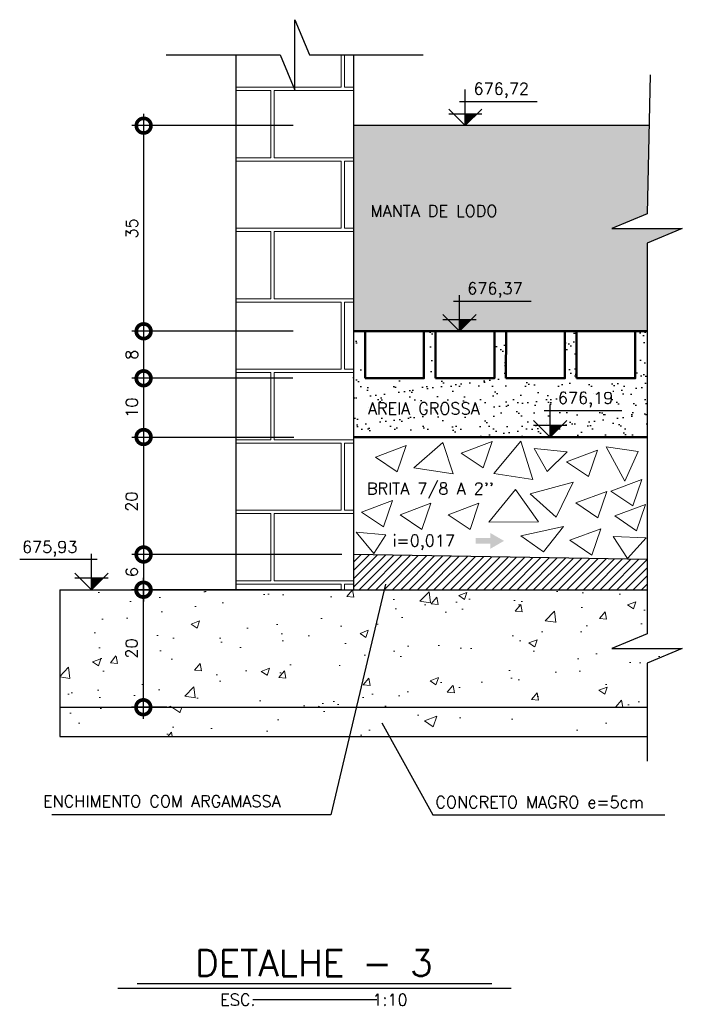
# Model space of a CAD drawing. Header units: millimetres. Extents: x 6229 to 11806, y 4271 to 11505.
# Tile 1 of 25: x 7304 to 7417, y 4643 to 4810. Entities that reach past the tile are written whole.
import ezdxf
from ezdxf.enums import TextEntityAlignment as Align

# ---------------------------------------------------------------- set-up
doc = ezdxf.new("R2010")
doc.units = ezdxf.units.MM
doc.header["$LTSCALE"] = 8
doc.header["$MEASUREMENT"] = 0
doc.layers.get('Defpoints').update_dxf_attribs({"color": 200})
for name, color, linetype in [('-AREIA', 2, 'Continuous'), ('-HACHURA', 7, 'Continuous'), ('-LODO', 254, 'Continuous'), ('COTAS', 16, 'Continuous'), ('DIM', 7, 'Continuous'), ('ELEVAÇÃO', 2, 'Continuous'), ('ESTRUTURA', 6, 'Continuous'), ('LFINA', 3, 'Continuous'), ('RELAÇÀO', 2, 'Continuous'), ('TEXTO', 2, 'Continuous')]:
    doc.layers.add(name, color=color, linetype=linetype)
for name, color, linetype, lineweight in [('-TIJOLO', 9, 'Continuous', 9), ('CONCRETO', 3, 'Continuous', 9), ('PAREDE4', 3, 'Continuous', 50)]:
    doc.layers.add(name, color=color, linetype=linetype, lineweight=lineweight)
doc.styles.add('ROMAND', font='ROMANS.SHX', dxfattribs={"oblique": 15, "height": 800})
doc.styles.add('ROMANS', font='ROMANS.shx')
doc.dimstyles.new('DIM50', dxfattribs={"dimscale": 0, "dimtxt": 10, "dimasz": 20, "dimexe": 10, "dimexo": 10, "dimgap": 2.5, "dimtad": 1, "dimdec": 0, "dimtxsty": 'ROMANS', "dimblk": 'ARCHTICK', "dimblk1": 'DOTSMALL', "dimblk2": 'DOTSMALL', "dimsah": 1, "dimcen": 2.5, "dimdle": 10, "dimclrd": 7, "dimclre": 7, "dimclrt": 2, "dimazin": 0, "dimtfac": 1, "dimtdec": 0, "dimtmove": 2, "dimatfit": 3, "dimldrblk": 'ARCHTICK', "dimfxl": 0, "dimarcsym": 0})

# ---------------------------------------------------------------- blocks, each defined once
blk = doc.blocks.new('_DOTSMALL')
at = {"color": 0, "linetype": 'ByBlock', "const_width": 0.5}
blk.add_lwpolyline([(-0.0625, 0, 1), (0.0625, 0, 1)], format="xyb", close=True, dxfattribs=at)
blk = doc.blocks.new('*D97')
at = {"layer": 'Defpoints', "color": 0}
for p in [(7352.6, 4792.22), (7325.12, 4757.22), (7352.6, 4757.22)]:
    blk.add_point(p, dxfattribs=at)
at = {"layer": 'DIM', "color": 7, "lineweight": -2}
for p, q in [((7325.12, 4794.22), (7325.12, 4755.22)), ((7350.6, 4792.22), (7323.12, 4792.22)), ((7350.6, 4757.22), (7323.12, 4757.22))]:
    blk.add_line(p, q, dxfattribs=at)
at = {"layer": 'DIM', "color": 7, "lineweight": -2, "xscale": 5, "yscale": 5, "zscale": 5}
for p, rotation in [((7325.12, 4792.22), 90), ((7325.12, 4757.22), 270)]:
    blk.add_blockref('_DOTSMALL', p, dxfattribs=dict(at, rotation=rotation))
at = {"layer": 'DIM', "color": 2, "insert": (7323.12, 4774.72), "char_height": 2, "attachment_point": 5, "rotation": 90, "style": 'ROMANS'}
blk.add_mtext('35', dxfattribs=at)
blk = doc.blocks.new('_ArchTick')
at = {"layer": 'COTAS', "color": 0, "const_width": 0.15}
blk.add_lwpolyline([(-0.5, -0.5), (0.5, 0.5)], dxfattribs=at)
blk = doc.blocks.new('*D98')
at = {"layer": 'Defpoints', "color": 0}
for p in [(7341.22, 4757.22), (7325.11, 4749.22), (7349.3, 4749.22)]:
    blk.add_point(p, dxfattribs=at)
at = {"layer": 'DIM', "color": 7, "lineweight": -2}
for p, q in [((7325.11, 4759.22), (7325.11, 4747.22)), ((7339.22, 4757.22), (7323.11, 4757.22)), ((7347.3, 4749.22), (7323.11, 4749.22))]:
    blk.add_line(p, q, dxfattribs=at)
at = {"layer": 'DIM', "color": 7, "lineweight": -2, "xscale": 5, "yscale": 5, "zscale": 5}
for p, rotation in [((7325.11, 4757.22), 90), ((7325.11, 4749.22), 270)]:
    blk.add_blockref('_DOTSMALL', p, dxfattribs=dict(at, rotation=rotation))
at = {"layer": 'DIM', "color": 2, "insert": (7323.11, 4753.22), "char_height": 2, "attachment_point": 5, "rotation": 90, "style": 'ROMANS'}
blk.add_mtext('8', dxfattribs=at)
blk = doc.blocks.new('*D99')
at = {"layer": 'Defpoints', "color": 0}
for p in [(7352.53, 4749.22), (7325.11, 4739.22), (7325.11, 4739.22)]:
    blk.add_point(p, dxfattribs=at)
at = {"layer": 'DIM', "color": 7, "lineweight": -2}
for p, q in [((7325.11, 4751.22), (7325.11, 4737.22)), ((7350.53, 4749.22), (7323.11, 4749.22))]:
    blk.add_line(p, q, dxfattribs=at)
at = {"layer": 'DIM', "color": 7, "lineweight": -2, "xscale": 5, "yscale": 5, "zscale": 5}
for p, rotation in [((7325.11, 4749.22), 90), ((7325.11, 4739.22), 270)]:
    blk.add_blockref('_DOTSMALL', p, dxfattribs=dict(at, rotation=rotation))
at = {"layer": 'DIM', "color": 2, "insert": (7323.11, 4744.22), "char_height": 2, "attachment_point": 5, "rotation": 90, "style": 'ROMANS'}
blk.add_mtext('10', dxfattribs=at)
blk = doc.blocks.new('*D100')
at = {"layer": 'Defpoints', "color": 0}
for p in [(7325.11, 4739.22), (7325.11, 4719.22), (7340.98, 4719.22)]:
    blk.add_point(p, dxfattribs=at)
at = {"layer": 'DIM', "color": 7, "lineweight": -2}
for p, q in [((7325.11, 4741.22), (7325.11, 4717.22)), ((7338.98, 4719.22), (7323.11, 4719.22))]:
    blk.add_line(p, q, dxfattribs=at)
at = {"layer": 'DIM', "color": 7, "lineweight": -2, "xscale": 5, "yscale": 5, "zscale": 5}
for p, rotation in [((7325.11, 4739.22), 90), ((7325.11, 4719.22), 270)]:
    blk.add_blockref('_DOTSMALL', p, dxfattribs=dict(at, rotation=rotation))
at = {"layer": 'DIM', "color": 2, "insert": (7323.07, 4728.22), "char_height": 2, "attachment_point": 5, "rotation": 90, "style": 'ROMANS'}
blk.add_mtext('20', dxfattribs=at)
blk = doc.blocks.new('*D96')
at = {"layer": 'Defpoints', "color": 0}
for p in [(7330.7, 4713.22), (7325.06, 4693.22), (7331.09, 4693.22)]:
    blk.add_point(p, dxfattribs=at)
at = {"layer": 'DIM', "color": 7, "lineweight": -2}
for p, q in [((7325.06, 4715.22), (7325.06, 4691.22)), ((7328.7, 4713.22), (7323.06, 4713.22)), ((7329.09, 4693.22), (7323.06, 4693.22))]:
    blk.add_line(p, q, dxfattribs=at)
at = {"layer": 'DIM', "color": 7, "lineweight": -2, "xscale": 5, "yscale": 5, "zscale": 5}
for p, rotation in [((7325.06, 4713.22), 90), ((7325.06, 4693.22), 270)]:
    blk.add_blockref('_DOTSMALL', p, dxfattribs=dict(at, rotation=rotation))
at = {"layer": 'DIM', "color": 2, "insert": (7323.06, 4703.22), "char_height": 2, "attachment_point": 5, "rotation": 90, "style": 'ROMANS'}
blk.add_mtext('20', dxfattribs=at)
blk = doc.blocks.new('*D101')
at = {"layer": 'Defpoints', "color": 0}
for p in [(7360.84, 4719.22), (7325.11, 4713.22), (7360.84, 4713.22)]:
    blk.add_point(p, dxfattribs=at)
at = {"layer": 'DIM', "color": 7, "lineweight": -2}
for p, q in [((7325.11, 4721.22), (7325.11, 4711.22)), ((7358.84, 4719.22), (7323.11, 4719.22)), ((7358.84, 4713.22), (7323.11, 4713.22))]:
    blk.add_line(p, q, dxfattribs=at)
at = {"layer": 'DIM', "color": 7, "lineweight": -2, "xscale": 5, "yscale": 5, "zscale": 5}
for p, rotation in [((7325.11, 4719.22), 90), ((7325.11, 4713.22), 270)]:
    blk.add_blockref('_DOTSMALL', p, dxfattribs=dict(at, rotation=rotation))
at = {"layer": 'DIM', "color": 2, "insert": (7323.11, 4716.22), "char_height": 2, "attachment_point": 5, "rotation": 90, "style": 'ROMANS'}
blk.add_mtext('6', dxfattribs=at)

msp = doc.modelspace()

# ---------------------------------------------------------------- hatches: boundary and pattern name
at = {"layer": '-AREIA'}
h = msp.add_hatch(dxfattribs=at)
h.set_pattern_fill('AR-SAND', color=50, scale=1.8, style=0)
h.set_pattern_definition([(37.5, (-4556.6787, -313.8246), (-0.11338804, 3.4682828), [0, -2.736, 0, -3.06, 0, -2.925]), (7.5, (-4556.6787, -313.8246), (3.185598, 5.0798629), [0, -1.476, 0, -2.466, 0, -0.945]), (327.5, (-4558.8927, -313.8246), (5.60545535, 0.0101863), [0, -0.9, 0, -3.24, 0, -4.23]), (317.5, (-4558.8927, -313.8246), (5.4110279, 1.579816), [0, -0.45, 0, -2.124, 0, -2.43])])
h.paths.add_polyline_path([(7410.84, 4757.22), (7408.84, 4757.22), (7408.84, 4749.22), (7398.84, 4749.22), (7398.84, 4757.22), (7396.84, 4757.22), (7396.84, 4749.22), (7386.79, 4749.22), (7386.84, 4757.22), (7384.84, 4757.22), (7384.84, 4749.22), (7374.84, 4749.22), (7374.84, 4757.22), (7372.84, 4757.22), (7372.84, 4749.22), (7362.84, 4749.22), (7362.84, 4757.22), (7360.84, 4757.22), (7360.84, 4739.22), (7394.32, 4739.22), (7392.29, 4741.25), (7396.35, 4741.25), (7394.32, 4739.22), (7410.84, 4739.22)])
h.paths.add_polyline_path([(7395.35, 4743.9), (7406.44, 4743.9), (7406.44, 4747.47), (7395.35, 4747.47)], flags=24)
h.paths.add_polyline_path([(7362.89, 4742.57), (7385.32, 4742.57), (7385.32, 4745.57), (7362.89, 4745.57)], flags=24)
at = {"layer": '-HACHURA'}
h = msp.add_hatch(dxfattribs=at)
h.set_pattern_fill('ANSI31', color=256, scale=8, style=0)
h.set_pattern_definition([(45, (-4556.6787, -313.8246), (-0.70710678, 0.70710678), [])])
h.paths.add_polyline_path([(7410.84, 4718.39), (7360.84, 4719.22), (7360.84, 4713.22), (7410.84, 4713.22)])
at = {"layer": '-LODO'}
h = msp.add_hatch(color=256, dxfattribs=at)
h.paths.add_polyline_path([(7411.18, 4792.22), (7360.84, 4792.22), (7360.84, 4757.22), (7410.84, 4757.22), (7410.84, 4772.22), (7416.84, 4774.72), (7404.84, 4774.72), (7410.84, 4777.22)])
h.paths.add_polyline_path([(7379.91, 4762.53), (7391, 4762.53), (7391, 4766.1), (7379.91, 4766.1)], flags=24)
h.paths.add_polyline_path([(7363.63, 4776.21), (7388.92, 4776.21), (7388.92, 4779.21), (7363.63, 4779.21)], flags=24)
at = {"layer": '-TIJOLO'}
h = msp.add_hatch(dxfattribs=at)
h.set_pattern_fill('AR-B816C', scale=1.5, style=0)
h.set_pattern_definition([(0, (-4556.679, -313.825), (12, 12), [23.4375, -0.5625]), (0, (-4568.679, -313.262), (12, 12), [23.4375, -0.5625]), (90, (-4556.679, -313.825), (-12, 12), [-12.5625, 11.4375]), (90, (-4557.241, -313.825), (-12, 12), [-12.5625, 11.4375])])
h.paths.add_polyline_path([(7360.84, 4804.26), (7353.34, 4804.26), (7350.84, 4810.26), (7350.84, 4798.26), (7348.34, 4804.26), (7340.84, 4804.26), (7340.84, 4713.22), (7360.84, 4713.22)])
at = {"linetype": 'Continuous'}
msp.add_hatch(color=7, dxfattribs=at).paths.add_polyline_path([(7384.13, 4722.02), (7384.13, 4722.89), (7386.48, 4721.54), (7384.13, 4720.18), (7384.13, 4721.06), (7381.66, 4721.06), (7381.66, 4722.02)])
at = {"layer": 'CONCRETO'}
h = msp.add_hatch(dxfattribs=at)
h.set_pattern_fill('AR-CONC', color=256, scale=2, style=0)
h.set_pattern_definition([(50, (-4556.679, -313.825), (14.345204, -1.255043), [1.5, -16.5]), (355, (-4556.679, -313.825), (-2.775027, 15.043843), [1.2, -13.2]), (100.4514, (-4555.483, -313.929), (11.570188, 13.788791), [1.274804, -14.022842]), (46.1842, (-4556.679, -309.825), (21.34482, -3.31038), [2.25, -24.75]), (96.6356, (-4554.9, -310.1), (18.693254, 19.482357), [1.912206, -21.03426]), (351.1842, (-4556.679, -309.825), (18.69324, 19.482372), [1.8, -19.8]), (21, (-4554.679, -310.825), (11.938141, -8.052378), [1.5, -16.5]), (326, (-4554.679, -310.825), (4.866307, 14.503001), [1.2, -13.2]), (71.4514, (-4553.684, -311.496), (16.804453, 6.45061), [1.274804, -14.022842]), (37.5, (-4556.679, -313.8246), (0.2431971, 6.657877), [0, -13.04, 0, -13.4, 0, -13.25]), (7.5, (-4556.679, -313.8246), (5.2613907, 7.8882342), [0, -7.64, 0, -12.74, 0, -5.05]), (327.5, (-4561.139, -313.8246), (10.6764487, -0.4510974), [0, -5, 0, -15.6, 0, -20.7]), (317.5, (-4563.139, -313.825), (11.6637234, 2.0020996), [0, -6.5, 0, -10.36, 0, -14.7])])
h.paths.add_polyline_path([(7410.84, 4705.72), (7410.84, 4713.22), (7385.69, 4713.22), (7381.24, 4693.22), (7410.84, 4693.22), (7410.84, 4700.72), (7416.84, 4703.22), (7404.84, 4703.22)])
h.paths.add_polyline_path([(7385.69, 4713.22), (7310.84, 4713.22), (7310.84, 4693.22), (7381.24, 4693.22)])
h.paths.add_polyline_path([(7321.56, 4701.1), (7321.56, 4705.34), (7324.56, 4705.34), (7324.56, 4701.1)], flags=24)
h = msp.add_hatch(dxfattribs=at)
h.set_pattern_fill('AR-CONC', scale=3, style=0)
h.set_pattern_definition([(50, (0, 0), (21.517805, -1.882564), [2.25, -24.75]), (355, (0, 0), (-4.16254, 22.565764), [1.8, -19.8]), (100.4514, (1.793, -0.157), (17.35528, 20.683186), [1.912206, -21.034263]), (46.1842, (0, 6), (32.01723, -4.96557), [3.375, -37.125]), (96.6356, (2.668, 5.586), (28.03988, 29.22354), [2.86831, -31.55139]), (351.1842, (0, 6), (28.03986, 29.22356), [2.7, -29.7]), (21, (3, 4.5), (17.90721, -12.078567), [2.25, -24.75]), (326, (3, 4.5), (7.29946, 21.7545), [1.8, -19.8]), (71.4514, (4.492, 3.493), (25.20668, 9.675915), [1.912206, -21.034263]), (37.5, (0, 0), (0.3647957, 9.9868156), [0, -19.56, 0, -20.1, 0, -19.875]), (7.5, (0, 0), (7.892086, 11.832351), [0, -11.46, 0, -19.11, 0, -7.575]), (327.5, (-6.69, 0), (16.014673, -0.676646), [0, -7.5, 0, -23.4, 0, -31.05]), (317.5, (-9.69, 0), (17.495585, 3.00315), [0, -9.75, 0, -15.54, 0, -22.05])])
h.paths.add_polyline_path([(7410.84, 4688.22), (7410.84, 4693.22), (7361.31, 4693.22), (7360.13, 4688.22)])
h.paths.add_polyline_path([(7310.84, 4693.22), (7310.84, 4688.22), (7360.13, 4688.22), (7361.31, 4693.22)])
at = {"layer": 'ELEVAÇÃO'}
for points in [[(7379.89, 4794.25), (7381.91, 4794.25), (7379.89, 4792.22)], [(7378.88, 4759.25), (7380.91, 4759.25), (7378.88, 4757.22)], [(7394.32, 4741.25), (7396.35, 4741.25), (7394.32, 4739.22)], [(7316.22, 4715.25), (7318.25, 4715.25), (7316.22, 4713.22)]]:
    msp.add_hatch(color=256, dxfattribs=at).paths.add_polyline_path(points)

# ---------------------------------------------------------------- linework, layer by layer
at = {"layer": '-HACHURA', "color": 4}
msp.add_line((7410.84, 4718.39), (7360.84, 4719.22), dxfattribs=at)
at = {"layer": 'CONCRETO', "color": 50}
msp.add_line((7393.76, 4741.57), (7393.76, 4741.57), dxfattribs=at)
at = {"layer": 'CONCRETO'}
for points in [[(7379.2, 4736.46), (7384.45, 4738.44), (7382.92, 4733.95)], [(7384.73, 4733.02), (7389.36, 4738.49), (7391.38, 4731.98)], [(7364.57, 4735.81), (7369.82, 4737.78), (7368.29, 4733.3)], [(7371.14, 4733.96), (7376.04, 4738.31), (7377.8, 4732.93)], [(7391.64, 4737.25), (7397.23, 4736.67), (7393.85, 4733.34)], [(7397.14, 4734.98), (7402.4, 4736.96), (7400.87, 4732.47)], [(7403.86, 4737.54), (7409.32, 4736.77), (7407.06, 4731.72)], [(7404.69, 4730.01), (7409.95, 4731.99), (7408.42, 4727.5)], [(7392.33, 4724.8), (7383.91, 4724.72), (7388.41, 4730.28)], [(7390.96, 4729.56), (7398.26, 4731.54), (7395.37, 4725.55)], [(7398.71, 4727.99), (7403.96, 4729.96), (7402.43, 4725.48)], [(7362.23, 4726.43), (7367.49, 4728.41), (7365.96, 4723.92)], [(7368.77, 4725.97), (7374.03, 4727.95), (7372.49, 4723.46)], [(7376.97, 4725.97), (7382.22, 4727.95), (7380.69, 4723.46)], [(7405.34, 4725.78), (7410.59, 4727.76), (7409.06, 4723.27)], [(7393.2, 4719.68), (7389.34, 4722.37), (7396.59, 4724.01)], [(7397.69, 4721.64), (7402.95, 4723.61), (7401.42, 4719.13)], [(7361.28, 4723.04), (7366.35, 4722.58), (7364.3, 4719.41)], [(7405.05, 4722.3), (7410.66, 4722.08), (7407.51, 4718.54)]]:
    msp.add_lwpolyline(points, close=True, dxfattribs=at)
at = {"layer": 'DIM'}
msp.add_line((7323.11, 4739.22), (7350.68, 4739.22), dxfattribs=at)
at = {"layer": 'ELEVAÇÃO', "color": 3, "linetype": 'Continuous'}
for p, q in [((7379.89, 4792.22), (7379.89, 4798.35)), ((7378.89, 4796.35), (7392.1, 4796.35)), ((7379.89, 4792.22), (7377.06, 4795.05)), ((7377.06, 4794.25), (7382.71, 4794.25)), ((7379.89, 4792.22), (7382.71, 4795.05)), ((7377.88, 4762.35), (7391.09, 4762.35)), ((7378.88, 4757.22), (7378.88, 4763.35)), ((7378.88, 4757.22), (7376.05, 4760.05)), ((7376.05, 4759.25), (7381.71, 4759.25)), ((7378.88, 4757.22), (7381.71, 4760.05)), ((7393.32, 4743.72), (7406.53, 4743.72)), ((7394.32, 4739.22), (7394.32, 4744.72)), ((7394.32, 4739.22), (7391.49, 4742.05)), ((7394.32, 4739.22), (7397.15, 4742.05)), ((7391.49, 4741.25), (7397.15, 4741.25)), ((7317.22, 4718.35), (7304.01, 4718.35)), ((7316.22, 4713.22), (7316.22, 4719.35)), ((7316.22, 4713.22), (7313.39, 4716.05)), ((7313.39, 4715.25), (7319.05, 4715.25)), ((7316.22, 4713.22), (7319.05, 4716.05))]:
    msp.add_line(p, q, dxfattribs=at)
at = {"layer": 'ESTRUTURA'}
for p, q in [((7340.84, 4804.26), (7340.84, 4713.22)), ((7360.84, 4804.26), (7360.84, 4713.22)), ((7310.84, 4713.22), (7310.84, 4693.22)), ((7310.84, 4713.22), (7410.84, 4713.22)), ((7310.84, 4693.22), (7410.84, 4693.22))]:
    msp.add_line(p, q, dxfattribs=at)
at = {"layer": 'ESTRUTURA', "color": 4}
for p, q in [((7310.84, 4693.22), (7310.84, 4688.22)), ((7310.84, 4688.22), (7410.84, 4688.22))]:
    msp.add_line(p, q, dxfattribs=at)
at = {"layer": 'ESTRUTURA', "color": 7}
for points in [[(7328.98, 4804.26), (7348.34, 4804.26), (7350.84, 4798.26), (7350.84, 4810.26), (7353.34, 4804.26), (7372.7, 4804.26)], [(7411.37, 4800.87), (7410.84, 4777.22), (7404.84, 4774.72), (7416.84, 4774.72), (7410.84, 4772.22), (7410.84, 4705.72), (7404.84, 4703.22), (7416.84, 4703.22), (7410.84, 4700.72), (7410.84, 4684.04)]]:
    msp.add_lwpolyline(points, dxfattribs=at)
at = {"layer": 'LFINA'}
msp.add_line((7411.18, 4792.22), (7360.84, 4792.22), dxfattribs=at)
at = {"layer": 'PAREDE4', "color": 9}
msp.add_line((7410.84, 4757.22), (7360.84, 4757.22), dxfattribs=at)
at = {"layer": 'PAREDE4', "color": 7}
msp.add_line((7410.84, 4739.22), (7360.84, 4739.22), dxfattribs=at)
at = {"layer": 'PAREDE4', "color": 50}
for points in [[(7362.84, 4749.22), (7372.84, 4749.22), (7372.84, 4757.22), (7362.84, 4757.22)], [(7374.84, 4749.22), (7384.84, 4749.22), (7384.84, 4757.22), (7374.84, 4757.22)], [(7386.79, 4749.22), (7396.84, 4749.22), (7396.84, 4757.22), (7386.84, 4757.22)], [(7398.84, 4749.22), (7408.84, 4749.22), (7408.84, 4757.22), (7398.84, 4757.22)]]:
    msp.add_lwpolyline(points, close=True, dxfattribs=at)
at = {"layer": 'RELAÇÀO', "color": 3}
for points in [[(7366.29, 4714.16), (7356.97, 4674.93), (7309.48, 4674.93)], [(7365.69, 4690.54), (7374.37, 4674.93), (7413.87, 4674.93)]]:
    msp.add_lwpolyline(points, dxfattribs=at)
at = {"layer": 'TEXTO', "color": 6, "ltscale": 0.3}
msp.add_line((7324.03, 4646.19), (7384.4, 4646.19), dxfattribs=at)
at = {"layer": 'TEXTO', "color": 7, "ltscale": 0.3}
msp.add_line((7320.75, 4645.4), (7387.68, 4645.4), dxfattribs=at)
at = {"layer": 'TEXTO', "ltscale": 0.3}
msp.add_line((7364.83, 4643.43), (7343.72, 4643.43), dxfattribs=at)

# ---------------------------------------------------------------- texts
at = {"layer": 'TEXTO', "style": 'ROMANS'}
for s, rotation, p in [('676,72', 0, (7381.3, 4797.51)), ('MANTA DE LODO', 0, (7363.75, 4776.71)), ('676,37', 0, (7380.22, 4763.51)), ('676,19', 0, (7395.66, 4744.88)), ('AREIA GROSSA', 0, (7363.3, 4743.07)), ("BRITA 7/8 A 2''", 0, (7363.14, 4729.44)), ('i=0,017', 360, (7367.5, 4720.58)), ('675,93', 360, (7304.41, 4719.51)), ('ENCHIMENTO COM ARGAMASSA', 360, (7307.99, 4676.22)), ('CONCRETO MAGRO e=5cm', 0, (7374.79, 4676.06))]:
    msp.add_text(s, height=2, rotation=rotation, dxfattribs=at).set_placement(p)
at = {"layer": 'TEXTO', "color": 5, "ltscale": 0.3, "style": 'ROMAND'}
msp.add_text('DETALHE - 3', height=4.5, rotation=360, dxfattribs=at).set_placement((7354.08, 4649.69), align=Align.MIDDLE)
at = {"layer": 'TEXTO', "ltscale": 0.3, "style": 'ROMANS'}
msp.add_text('ESC.             1:10', height=2, rotation=360, dxfattribs=at).set_placement((7354.11, 4643.43), align=Align.MIDDLE)

# ---------------------------------------------------------------- dimensions: what is measured, and where the dimension line sits
at = {"layer": 'DIM'}
for base, p1, p2, picture, middle in [((7325.12, 4757.22), (7352.6, 4792.22), (7352.6, 4757.22), '*D97', (7323.12, 4774.72)), ((7325.11, 4749.22), (7341.22, 4757.22), (7349.3, 4749.22), '*D98', (7323.11, 4753.22)), ((7325.11, 4739.22), (7352.53, 4749.22), (7325.11, 4739.22), '*D99', (7323.11, 4744.22)), ((7325.11, 4713.22), (7360.84, 4719.22), (7360.84, 4713.22), '*D101', (7323.11, 4716.22)), ((7325.06, 4693.22), (7330.7, 4713.22), (7331.09, 4693.22), '*D96', (7323.06, 4703.22))]:
    dim = msp.add_linear_dim(base=base, p1=p1, p2=p2, angle=90, dimstyle='DIM50', override={"dimscale": 1, "dimtxt": 2, "dimasz": 5, "dimexe": 2, "dimexo": 2, "dimgap": 1, "dimdle": 2}, dxfattribs=at)
    dim.commit()
    dim.dimension.update_dxf_attribs({"geometry": picture, "text_midpoint": middle})
dim = msp.add_linear_dim(base=(7325.11, 4719.22), p1=(7325.11, 4739.22), p2=(7340.98, 4719.22), angle=90, dimstyle='DIM50', override={"dimscale": 1, "dimtxt": 2, "dimasz": 5, "dimexe": 2, "dimexo": 2, "dimgap": 1, "dimdle": 2}, dxfattribs=at)
dim.commit()
dim.dimension.update_dxf_attribs({"geometry": '*D100', "text_midpoint": (7323.07, 4728.22), "dimtype": 160})

doc.saveas('drawing.dxf')
